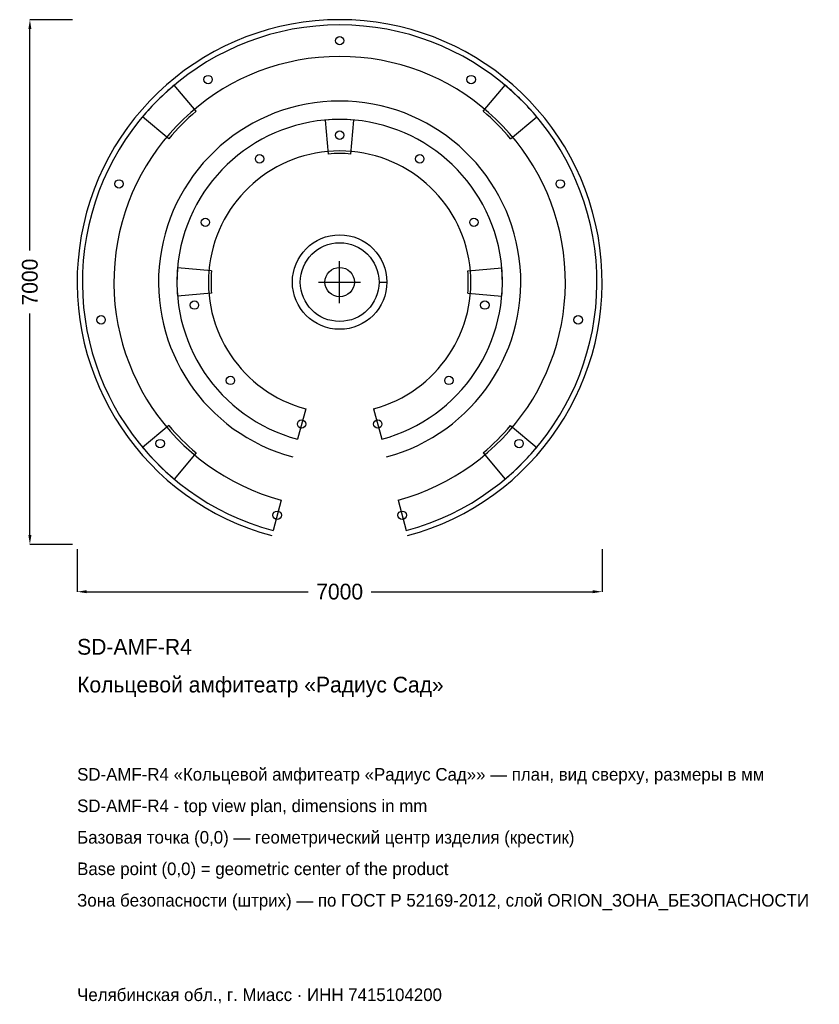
# Model space of a CAD drawing. Header units: metres. Extents: x -4266 to 6395, y -9634 to 3500.
import ezdxf

# ---------------------------------------------------------------- set-up
doc = ezdxf.new("R2010")
doc.units = ezdxf.units.M
for name, color, linetype in [('ORION_ДАННЫЕ', 3, 'Continuous'), ('ORION_КОНТУР', 7, 'Continuous'), ('ORION_РАЗМЕРЫ', 8, 'Continuous')]:
    doc.layers.add(name, color=color, linetype=linetype)
doc.dimstyles.new('ORION', dxfattribs={"dimtxt": 210, "dimasz": 126, "dimexe": 1.25, "dimexo": 63, "dimtad": 1, "dimdec": 0, "dimcen": 2.5, "dimazin": 3, "dimtfac": 1, "dimtmove": 0, "dimatfit": 3, "dimarcsym": 0})

# ---------------------------------------------------------------- blocks, each defined once
blk = doc.blocks.new('_CLOSEDFILLED')
at = {"color": 0, "linetype": 'BYBLOCK'}
blk.add_solid([(-1, 0.16), (0, 0), (-1, -0.16)], dxfattribs=at)
blk = doc.blocks.new('*D1')
for p, q in [((-3500, -3563), (-3500, -4130)), ((3500, -3563), (3500, -4130)), ((-3374, -4130), (-420, -4130)), ((420, -4130), (3374, -4130))]:
    blk.add_line(p, q)
at = {"layer": 'Defpoints'}
for p in [(-3500, -3500), (3500, -3500), (-3500, -4130)]:
    blk.add_point(p, dxfattribs=at)
at = {"layer": 'ORION_РАЗМЕРЫ', "xscale": 126, "yscale": 126, "rotation": 180}
blk.add_blockref('_CLOSEDFILLED', (-3500, -4130), dxfattribs=at)
at = {"layer": 'ORION_РАЗМЕРЫ', "xscale": 126, "yscale": 126}
blk.add_blockref('_CLOSEDFILLED', (3500, -4130), dxfattribs=at)
at = {"layer": 'ORION_РАЗМЕРЫ', "insert": (0, -4130), "char_height": 210, "attachment_point": 5}
blk.add_mtext('7000', dxfattribs=at)
blk = doc.blocks.new('*D2')
for p, q in [((-3563, 3500), (-4130, 3500)), ((-4130, 420), (-4130, 3374)), ((-4130, -3374), (-4130, -420)), ((-3563, -3500), (-4130, -3500))]:
    blk.add_line(p, q)
at = {"layer": 'Defpoints'}
for p in [(-3500, 3500), (-4130, -3500), (-3500, -3500)]:
    blk.add_point(p, dxfattribs=at)
at = {"layer": 'ORION_РАЗМЕРЫ', "xscale": 126, "yscale": 126}
for p, rotation in [((-4130, 3500), 90), ((-4130, -3500), 270)]:
    blk.add_blockref('_CLOSEDFILLED', p, dxfattribs=dict(at, rotation=rotation))
at = {"layer": 'ORION_РАЗМЕРЫ', "insert": (-4130, 0), "char_height": 210, "attachment_point": 5, "rotation": 90}
blk.add_mtext('7000', dxfattribs=at)
blk = doc.blocks.new('ОРИОН SD-AMF-R4 Кольцевой амфитеатр Радиус Сад')
at = {"layer": 'ORION_КОНТУР'}
for p, q in [((-1912.3, 2279), (-2204.8, 2627.5)), ((1912.3, 2279), (2204.8, 2627.5)), ((-2279, 1912.3), (-2627.5, 2204.8)), ((-149.5, 1708.5), (-189.1, 2161.7)), ((149.5, 1708.5), (189.1, 2161.7)), ((2279, 1912.3), (2627.5, 2204.8)), ((-1708.5, 149.5), (-2161.7, 189.1)), ((1708.5, 149.5), (2161.7, 189.1)), ((525, 0), (630, 0)), ((525, 0), (630, 0)), ((-1708.5, -149.5), (-2161.7, -189.1)), ((1708.5, -149.5), (2161.7, -189.1)), ((-452.9, -1690.4), (-561.6, -2096.1)), ((452.9, -1690.4), (561.6, -2096.1)), ((-2279, -1912.3), (-2627.5, -2204.8)), ((2279, -1912.3), (2627.5, -2204.8)), ((-1912.3, -2279), (-2204.8, -2627.5)), ((1912.3, -2279), (2204.8, -2627.5)), ((-779, -2907.4), (-887.7, -3313.1)), ((779, -2907.4), (887.7, -3313.1))]:
    blk.add_line(p, q, dxfattribs=at)
for centre, radius in [((0, 3220), 56), ((-1753.7, 2700.5), 56), ((1753.7, 2700.5), 56), ((0, 1960), 56), ((-1067.5, 1643.8), 56), ((1067.5, 1643.8), 56), ((-2941.6, 1309.7), 56), ((2941.6, 1309.7), 56), ((-1790.5, 797.2), 56), ((1790.5, 797.2), 56), ((0, 0), 196), ((-1935.9, -306.6), 56), ((1935.9, -306.6), 56), ((-3180.4, -503.7), 56), ((3180.4, -503.7), 56), ((-1456.6, -1311.5), 56), ((1456.6, -1311.5), 56), ((-507.3, -1893.2), 56), ((507.3, -1893.2), 56), ((-2392.9, -2154.6), 56), ((2392.9, -2154.6), 56), ((-833.4, -3110.3), 56), ((833.4, -3110.3), 56)]:
    blk.add_circle(centre, radius, dxfattribs=at)
for radius, start, end in [(3500, 285, 255), (3430, 285, 255), (3010, 285, 255), (3430, 130, 140), (3430, 40, 50), (2415, 285, 255), (2975, 130, 140), (2975, 40, 50), (2170, 285, 255), (2170, 85, 95), (1750, 285, 255), (1715, 85, 95), (630, 0, 360), (525, 0, 360), (2170, 175, 185), (1715, 175, 185), (1715, -5, 5), (2170, -5, 5), (2975, 220, 230), (2975, 310, 320), (3430, 220, 230), (3430, 310, 320)]:
    blk.add_arc((0, 0), radius, start, end, dxfattribs=at)
at = {"layer": 'ORION_РАЗМЕРЫ'}
for p, q in [((0, -280), (0, 280)), ((-280, 0), (280, 0))]:
    blk.add_line(p, q, dxfattribs=at)
at = {"layer": 'ORION_ДАННЫЕ'}
for tag, p in [('АРТИКУЛ', (-3500, -4970)), ('НАИМЕНОВАНИЕ', (-3500, -5474))]:
    blk.add_attdef(tag, p, '', height=210, dxfattribs=at)
at = {"layer": 'ORION_ДАННЫЕ', "flags": 1}
for tag, p in [('ПРОИЗВОДИТЕЛЬ', (-3500, -5978)), ('ТЕЛЕФОН', (-3500, -6482)), ('САЙТ', (-3500, -7490)), ('АДРЕС', (-3500, -7994)), ('РЕКВИЗИТЫ', (-3500, -8498)), ('ГАБАРИТЫ', (-3500, -9002)), ('ЗОНА_БЕЗОПАСНОСТИ', (-3500, -9506))]:
    blk.add_attdef(tag, p, '', height=210, dxfattribs=at)
at = {"layer": 'ORION_РАЗМЕРЫ'}
dim = blk.add_linear_dim(base=(-4130, -3500), p1=(-3500, -3500), p2=(-3500, 3500), angle=90, dimstyle='ORION', dxfattribs=at)
dim.commit()
dim.dimension.update_dxf_attribs({"geometry": '*D2', "text_midpoint": (-4130, 0)})
dim = blk.add_linear_dim(base=(-3500, -4130), p1=(-3500, -3500), p2=(3500, -3500), dimstyle='ORION', dxfattribs=at)
dim.commit()
dim.dimension.update_dxf_attribs({"geometry": '*D1', "text_midpoint": (0, -4130)})

msp = doc.modelspace()

# ---------------------------------------------------------------- block references
msp.add_blockref('ОРИОН SD-AMF-R4 Кольцевой амфитеатр Радиус Сад', (0, 0)).add_auto_attribs({'АРТИКУЛ': 'SD-AMF-R4', 'НАИМЕНОВАНИЕ': 'Кольцевой амфитеатр «Радиус Сад»'})

# ---------------------------------------------------------------- texts
at = {"layer": 'ORION_ДАННЫЕ', "color": 3}
for s, p in [('SD-AMF-R4 «Кольцевой амфитеатр «Радиус Сад»» — план, вид сверху, размеры в мм', (-3500, -6650)), ('SD-AMF-R4 - top view plan, dimensions in mm', (-3500, -7070)), ('Челябинская обл., г. Миасс · ИНН 7415104200', (-3500, -9590))]:
    msp.add_text(s, height=168, dxfattribs=at).set_placement(p)
at = {"layer": 'ORION_ДАННЫЕ', "color": 7}
for s, p in [('Базовая точка (0,0) — геометрический центр изделия (крестик)', (-3500, -7490)), ('Base point (0,0) = geometric center of the product', (-3500, -7910))]:
    msp.add_text(s, height=168, dxfattribs=at).set_placement(p)
at = {"layer": 'ORION_ДАННЫЕ', "color": 1}
msp.add_text('Зона безопасности (штрих) — по ГОСТ Р 52169-2012, слой ORION_ЗОНА_БЕЗОПАСНОСТИ', height=168, dxfattribs=at).set_placement((-3500, -8330))

doc.saveas('drawing.dxf')
